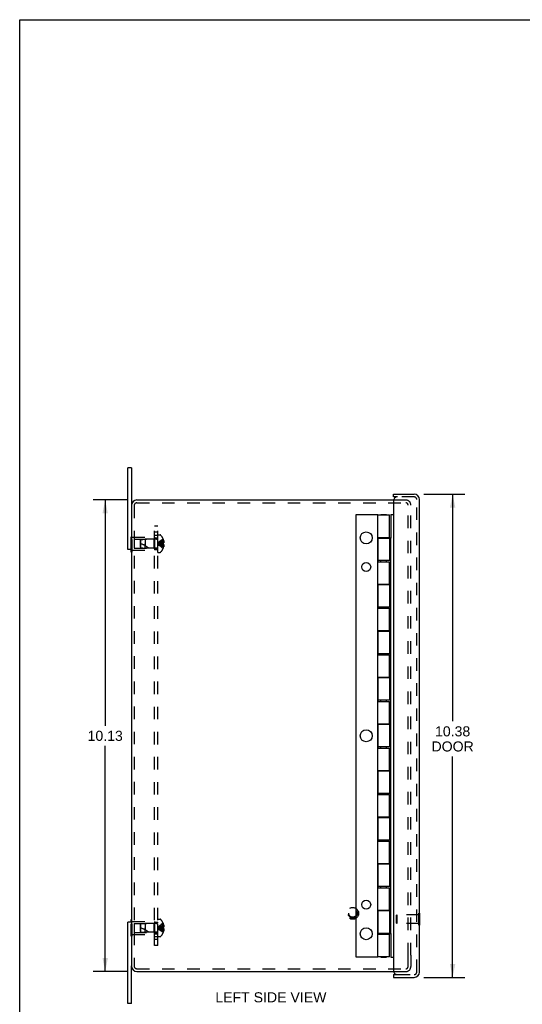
# Model space of a CAD drawing. Header units: inches. Extents: x 0 to 49, y 0 to 31.7.
# Tile 2 of 5: x 0 to 10.8, y 10.6 to 31.7. Entities that reach past the tile are written whole.
import ezdxf

# ---------------------------------------------------------------- set-up
doc = ezdxf.new("R2010")
doc.units = ezdxf.units.IN
doc.header["$LTSCALE"] = 2.697115
doc.header["$MEASUREMENT"] = 0
doc.linetypes.add('HIDDEN', pattern=[0.2, 0.1, -0.1])
doc.layers.get('0').update_dxf_attribs({"linetype": 'CONTINUOUS'})
for name, color, linetype in [('DEFAULT_2', 8, 'HIDDEN'), ('DIMENSIONS', 7, 'CONTINUOUS'), ('DOOR_ASSEMBLY', 7, 'CONTINUOUS'), ('SUBPANEL', 7, 'CONTINUOUS')]:
    doc.layers.add(name, color=color, linetype=linetype)
doc.styles.get("Standard").update_dxf_attribs({"font": 'arial.ttf'})
doc.dimstyles.new('DIMSTYLE_1', dxfattribs={"dimtxt": 0.216346, "dimasz": 0.288462, "dimexe": 0.09, "dimexo": 0.07, "dimgap": 0.0375, "dimtad": 0, "dimtih": 1, "dimtoh": 1, "dimzin": 4, "dimdsep": 46, "dimtxsty": 'Standard', "dimblk": '_FILLED', "dimblk1": '_FILLED', "dimblk2": '_FILLED', "dimcen": 0.09, "dimadec": 3, "dimazin": 1, "dimtfac": 1, "dimtdec": 3, "dimtofl": 0, "dimtmove": 0, "dimatfit": 3, "dimldrblk": '_FILLED', "dimfxl": 0, "dimtolj": 1, "dimtzin": 4, "dimarcsym": 0})

# ---------------------------------------------------------------- blocks, each defined once
blk = doc.blocks.new('_FILLED')
at = {"color": 0, "linetype": 'ByBlock'}
blk.add_solid([(0, 0), (-1, 0.2), (-1, -0.2)], dxfattribs=at)
blk = doc.blocks.new('*D1')
at = {"layer": 'DIMENSIONS', "color": 2, "linetype": 'Continuous'}
for p, q in [((8.672, 21.544), (9.553, 21.544)), ((9.293, 21.544), (9.293, 16.668)), ((9.293, 11.169), (9.293, 15.911)), ((8.672, 11.169), (9.553, 11.169))]:
    blk.add_line(p, q, dxfattribs=at)
at = {"layer": 'DIMENSIONS', "color": 2, "linetype": 'Continuous', "xscale": 0.2884615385, "yscale": 0.2884615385, "zscale": 0.2884615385}
for p, rotation in [((9.293, 21.544), 90), ((9.293, 11.169), 270)]:
    blk.add_blockref('_FILLED', p, dxfattribs=dict(at, rotation=rotation))
at = {"layer": 'DIMENSIONS', "color": 2, "linetype": 'Continuous', "insert": (9.293, 16.56), "char_height": 0.2163, "width": 0.9056, "attachment_point": 2, "line_spacing_factor": 0.9}
blk.add_mtext('10.38\\PDOOR', dxfattribs=at)
blk = doc.blocks.new('*D9')
at = {"layer": 'DIMENSIONS', "color": 2, "linetype": 'Continuous'}
for p, q in [((2.315, 21.419), (1.576, 21.419)), ((1.835, 21.419), (1.835, 16.572)), ((1.835, 11.294), (1.835, 16.14)), ((2.315, 11.294), (1.576, 11.294))]:
    blk.add_line(p, q, dxfattribs=at)
at = {"layer": 'DIMENSIONS', "color": 2, "linetype": 'Continuous', "xscale": 0.2884615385, "yscale": 0.2884615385, "zscale": 0.2884615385}
for p, rotation in [((1.835, 21.419), 90), ((1.835, 11.294), 270)]:
    blk.add_blockref('_FILLED', p, dxfattribs=dict(at, rotation=rotation))
at = {"layer": 'DIMENSIONS', "color": 2, "linetype": 'Continuous', "insert": (1.835, 16.464), "char_height": 0.2163, "width": 0.75601, "attachment_point": 2, "line_spacing_factor": 0.9}
blk.add_mtext('10.13', dxfattribs=at)

msp = doc.modelspace()

# ---------------------------------------------------------------- linework, layer by layer
at = {"color": 7, "linetype": 'Continuous'}
for p, q in [((0, 0), (0, 31.731)), ((0, 31.731), (49.038, 31.731)), ((2.397, 22.106), (2.322, 22.106)), ((2.397, 22.106), (2.397, 21.299)), ((2.397, 20.356), (2.322, 20.356)), ((2.392, 20.301), (2.392, 20.356)), ((2.392, 20.301), (2.397, 20.301)), ((2.397, 12.356), (2.322, 12.356)), ((2.392, 12.411), (2.397, 12.411)), ((2.392, 12.356), (2.392, 12.411)), ((2.397, 10.606), (2.397, 11.414)), ((2.397, 10.606), (2.322, 10.606))]:
    msp.add_line(p, q, dxfattribs=at)
at = {"color": 3, "linetype": 'Continuous'}
for p, q in [((2.322, 20.356), (2.322, 22.106)), ((2.517, 21.419), (8.026, 21.419)), ((2.397, 21.299), (2.397, 11.414)), ((2.322, 10.606), (2.322, 12.356)), ((2.517, 11.294), (8.026, 11.294))]:
    msp.add_line(p, q, dxfattribs=at)
for centre, start, end in [((2.517, 21.299), 90, 180), ((2.517, 11.414), 180, 270)]:
    msp.add_arc(centre, 0.12, start, end, dxfattribs=at)
at = {"layer": 'DEFAULT_2', "color": 8, "linetype": 'HIDDEN'}
for p, q in [((2.517, 21.359), (8.285, 21.359)), ((8.026, 21.419), (8.285, 21.419)), ((2.457, 21.299), (2.457, 11.414)), ((8.337, 11.644), (8.337, 21.307)), ((8.397, 11.644), (8.397, 21.307)), ((2.392, 20.356), (2.392, 20.661)), ((2.392, 20.661), (2.413, 20.661)), ((2.392, 20.571), (2.413, 20.571)), ((2.413, 20.301), (2.413, 20.661)), ((2.413, 20.621), (2.892, 20.621)), ((2.455, 20.576), (2.455, 20.386)), ((2.455, 20.576), (2.882, 20.576)), ((2.592, 20.555), (2.602, 20.566)), ((2.592, 20.407), (2.592, 20.555)), ((2.602, 20.566), (2.692, 20.575)), ((2.602, 20.396), (2.602, 20.566)), ((2.692, 20.575), (2.692, 20.481)), ((2.939, 20.575), (2.692, 20.575)), ((2.882, 20.576), (2.892, 20.586)), ((2.882, 20.576), (2.882, 20.386)), ((2.892, 20.621), (2.892, 20.341)), ((2.967, 20.295), (2.967, 20.668)), ((2.967, 20.668), (3.014, 20.668)), ((3.08, 20.581), (3.08, 20.58)), ((3.08, 20.58), (3.08, 20.579)), ((3.08, 20.579), (3.08, 20.497)), ((3.08, 20.55), (3.091, 20.55)), ((3.08, 20.516), (3.095, 20.516)), ((2.392, 20.391), (2.413, 20.391)), ((2.397, 20.301), (2.413, 20.301)), ((2.413, 20.341), (2.892, 20.341)), ((2.455, 20.386), (2.882, 20.386)), ((2.592, 20.407), (2.602, 20.396)), ((2.602, 20.396), (2.692, 20.387)), ((2.692, 20.387), (2.692, 20.481)), ((2.692, 20.481), (2.692, 20.439)), ((2.939, 20.387), (2.692, 20.387)), ((2.882, 20.386), (2.892, 20.376)), ((2.967, 20.295), (3.014, 20.295)), ((3.016, 20.49), (2.995, 20.487)), ((3.037, 20.492), (3.016, 20.49)), ((3.058, 20.494), (3.037, 20.492)), ((3.08, 20.497), (3.058, 20.494)), ((3.08, 20.466), (3.058, 20.468)), ((3.08, 20.497), (3.08, 20.496)), ((3.08, 20.497), (3.091, 20.497)), ((3.08, 20.466), (3.08, 20.383)), ((3.08, 20.466), (3.08, 20.466)), ((3.091, 20.466), (3.08, 20.466)), ((3.08, 20.446), (3.095, 20.446)), ((3.08, 20.413), (3.091, 20.413)), ((3.08, 20.383), (3.08, 20.382)), ((3.08, 20.382), (3.08, 20.382)), ((2.392, 12.051), (2.392, 12.356)), ((2.392, 12.321), (2.413, 12.321)), ((2.397, 12.411), (2.413, 12.411)), ((2.413, 12.051), (2.413, 12.411)), ((2.413, 12.371), (2.892, 12.371)), ((2.455, 12.326), (2.882, 12.326)), ((2.455, 12.326), (2.455, 12.136)), ((2.592, 12.305), (2.602, 12.316)), ((2.592, 12.157), (2.592, 12.305)), ((2.602, 12.316), (2.692, 12.325)), ((2.602, 12.146), (2.602, 12.316)), ((2.939, 12.325), (2.692, 12.325)), ((2.692, 12.325), (2.692, 12.231)), ((2.882, 12.326), (2.892, 12.336)), ((2.882, 12.326), (2.882, 12.136)), ((2.892, 12.371), (2.892, 12.091)), ((2.967, 12.418), (3.014, 12.418)), ((2.967, 12.045), (2.967, 12.418)), ((3.08, 12.331), (3.08, 12.33)), ((3.08, 12.33), (3.08, 12.329)), ((3.08, 12.329), (3.08, 12.247)), ((3.08, 12.3), (3.091, 12.3)), ((3.08, 12.266), (3.095, 12.266)), ((2.392, 12.141), (2.413, 12.141)), ((2.392, 12.051), (2.413, 12.051)), ((2.413, 12.091), (2.892, 12.091)), ((2.455, 12.136), (2.882, 12.136)), ((2.592, 12.157), (2.602, 12.146)), ((2.602, 12.146), (2.692, 12.137)), ((2.692, 12.231), (2.692, 12.189)), ((2.692, 12.137), (2.692, 12.231)), ((2.939, 12.137), (2.692, 12.137)), ((2.882, 12.136), (2.892, 12.126)), ((3.016, 12.24), (2.995, 12.237)), ((3.037, 12.242), (3.016, 12.24)), ((3.058, 12.244), (3.037, 12.242)), ((3.08, 12.247), (3.058, 12.244)), ((3.08, 12.216), (3.058, 12.218)), ((3.08, 12.247), (3.08, 12.246)), ((3.08, 12.247), (3.091, 12.247)), ((3.08, 12.216), (3.08, 12.216)), ((3.091, 12.216), (3.08, 12.216)), ((3.08, 12.216), (3.08, 12.133)), ((3.08, 12.196), (3.095, 12.196)), ((3.08, 12.163), (3.091, 12.163)), ((3.08, 12.133), (3.08, 12.132)), ((3.08, 12.132), (3.08, 12.132)), ((2.967, 12.045), (3.014, 12.045)), ((8.337, 11.406), (8.337, 11.644)), ((8.397, 11.643), (8.397, 11.406)), ((2.517, 11.354), (8.285, 11.354)), ((8.026, 11.294), (8.285, 11.294))]:
    msp.add_line(p, q, dxfattribs=at)
for points in [[(3.08, 20.58), (3.058, 20.567), (3.037, 20.552), (3.016, 20.536), (2.995, 20.519), (2.976, 20.5), (2.956, 20.481)], [(3.08, 20.55), (3.058, 20.54), (3.037, 20.53), (3.016, 20.519), (2.995, 20.507), (2.976, 20.494), (2.956, 20.481)], [(3.08, 20.516), (3.058, 20.511), (3.037, 20.506), (3.016, 20.5), (2.995, 20.494), (2.976, 20.488), (2.956, 20.481)], [(3.091, 20.55), (3.091, 20.545), (3.092, 20.541), (3.093, 20.537), (3.094, 20.533), (3.094, 20.528), (3.095, 20.524), (3.095, 20.52), (3.095, 20.516)], [(3.095, 20.516), (3.095, 20.514), (3.095, 20.511), (3.094, 20.509), (3.094, 20.507), (3.093, 20.504), (3.092, 20.502), (3.092, 20.499), (3.091, 20.497)], [(2.995, 20.487), (2.976, 20.484), (2.956, 20.481)], [(2.995, 20.487), (2.976, 20.484), (2.956, 20.481)], [(3.08, 20.382), (3.058, 20.395), (3.037, 20.41), (3.016, 20.426), (2.995, 20.443), (2.976, 20.462), (2.956, 20.481)], [(3.08, 20.413), (3.058, 20.422), (3.037, 20.432), (3.016, 20.443), (2.995, 20.455), (2.976, 20.468), (2.956, 20.481)], [(3.08, 20.446), (3.058, 20.451), (3.037, 20.456), (3.016, 20.462), (2.995, 20.468), (2.976, 20.474), (2.956, 20.481)], [(3.058, 20.468), (3.037, 20.47), (3.016, 20.472), (2.995, 20.475), (2.976, 20.478), (2.956, 20.481)], [(3.037, 20.47), (3.016, 20.472), (2.995, 20.475), (2.976, 20.478), (2.956, 20.481)], [(3.08, 20.481), (3.08, 20.484), (3.08, 20.486), (3.08, 20.489), (3.08, 20.491), (3.08, 20.494), (3.08, 20.496)], [(3.08, 20.491), (3.08, 20.489), (3.08, 20.486)], [(3.08, 20.466), (3.08, 20.468), (3.08, 20.471), (3.08, 20.473), (3.08, 20.476), (3.08, 20.478), (3.08, 20.481)], [(3.08, 20.476), (3.08, 20.473), (3.08, 20.471)], [(3.091, 20.466), (3.092, 20.463), (3.092, 20.46), (3.093, 20.458), (3.094, 20.456), (3.094, 20.453), (3.095, 20.451), (3.095, 20.448), (3.095, 20.446)], [(3.095, 20.446), (3.095, 20.442), (3.095, 20.438), (3.094, 20.434), (3.094, 20.429), (3.093, 20.425), (3.092, 20.421), (3.091, 20.417), (3.091, 20.413)], [(3.08, 12.33), (3.058, 12.317), (3.037, 12.302), (3.016, 12.286), (2.995, 12.269), (2.976, 12.25), (2.956, 12.231)], [(3.08, 12.3), (3.058, 12.29), (3.037, 12.28), (3.016, 12.269), (2.995, 12.257), (2.976, 12.244), (2.956, 12.231)], [(3.08, 12.266), (3.058, 12.261), (3.037, 12.256), (3.016, 12.25), (2.995, 12.244), (2.976, 12.238), (2.956, 12.231)], [(3.091, 12.3), (3.091, 12.295), (3.092, 12.291), (3.093, 12.287), (3.094, 12.283), (3.094, 12.278), (3.095, 12.274), (3.095, 12.27), (3.095, 12.266)], [(3.095, 12.266), (3.095, 12.264), (3.095, 12.261), (3.094, 12.259), (3.094, 12.257), (3.093, 12.254), (3.092, 12.252), (3.092, 12.249), (3.091, 12.247)], [(2.995, 12.237), (2.976, 12.234), (2.956, 12.231)], [(2.995, 12.237), (2.976, 12.234), (2.956, 12.231)], [(3.08, 12.163), (3.058, 12.172), (3.037, 12.182), (3.016, 12.193), (2.995, 12.205), (2.976, 12.218), (2.956, 12.231)], [(3.08, 12.132), (3.058, 12.145), (3.037, 12.16), (3.016, 12.176), (2.995, 12.193), (2.976, 12.212), (2.956, 12.231)], [(3.058, 12.218), (3.037, 12.22), (3.016, 12.222), (2.995, 12.225), (2.976, 12.228), (2.956, 12.231)], [(3.037, 12.22), (3.016, 12.222), (2.995, 12.225), (2.976, 12.228), (2.956, 12.231)], [(3.08, 12.196), (3.058, 12.201), (3.037, 12.206), (3.016, 12.212), (2.995, 12.218), (2.976, 12.224), (2.956, 12.231)], [(3.08, 12.246), (3.08, 12.244), (3.08, 12.241), (3.08, 12.239), (3.08, 12.236), (3.08, 12.234), (3.08, 12.231)], [(3.08, 12.236), (3.08, 12.239), (3.08, 12.241)], [(3.08, 12.231), (3.08, 12.228), (3.08, 12.226), (3.08, 12.223), (3.08, 12.221), (3.08, 12.218), (3.08, 12.216)], [(3.08, 12.221), (3.08, 12.223), (3.08, 12.226)], [(3.091, 12.216), (3.092, 12.213), (3.092, 12.21), (3.093, 12.208), (3.094, 12.206), (3.094, 12.203), (3.095, 12.201), (3.095, 12.198), (3.095, 12.196)], [(3.095, 12.196), (3.095, 12.192), (3.095, 12.188), (3.094, 12.184), (3.094, 12.179), (3.093, 12.175), (3.092, 12.171), (3.091, 12.167), (3.091, 12.163)]]:
    msp.add_lwpolyline(points, dxfattribs=at)
for radius in [0.128, 0.0981, 0.094, 0.084]:
    msp.add_circle((7.147, 12.544), radius, dxfattribs=at)
for centre, radius, start, end in [((2.517, 21.299), 0.06, 90, 180), ((8.285, 21.307), 0.112, 0, 90), ((8.285, 21.307), 0.052, 0, 90), ((2.939, 20.603), 0.0282, 270, 360), ((3.014, 20.648), 0.02, 43.5138, 90), ((2.838, 20.481), 0.262, 22.3613, 43.5138), ((2.838, 20.481), 0.261, 15.1941, 22.0894), ((2.422, 19.936), 0.571, 52.1862, 72.6646), ((2.939, 20.359), 0.0282, 0, 90), ((3.014, 20.315), 0.02, 270, 316.4862), ((2.838, 20.481), 0.262, 316.4862, 337.6387), ((2.838, 20.481), 0.261, 337.9106, 344.8059), ((2.939, 12.353), 0.0282, 270, 360), ((3.014, 12.398), 0.02, 43.5138, 90), ((2.838, 12.231), 0.262, 22.3613, 43.5138), ((2.838, 12.231), 0.261, 15.1941, 22.0894), ((2.422, 11.686), 0.571, 52.1862, 72.6646), ((2.939, 12.109), 0.0282, 0, 90), ((3.014, 12.065), 0.02, 270, 316.4862), ((2.838, 12.231), 0.262, 316.4862, 337.6387), ((2.838, 12.231), 0.261, 337.9106, 344.8059), ((2.517, 11.414), 0.06, 180, 270), ((8.285, 11.406), 0.112, 270, 360), ((8.285, 11.406), 0.052, 270, 360)]:
    msp.add_arc(centre, radius, start, end, dxfattribs=at)
at = {"layer": 'DOOR_ASSEMBLY', "color": 7, "linetype": 'Continuous'}
for p, q in [((8.022, 21.484), (8.022, 21.544)), ((8.112, 21.484), (8.022, 21.484)), ((7.219, 11.606), (7.219, 21.106)), ((7.219, 21.106), (7.682, 21.106)), ((7.69, 21.101), (7.677, 21.101)), ((7.682, 21.106), (7.682, 21.101)), ((7.752, 21.101), (7.752, 21.106)), ((7.752, 21.106), (7.875, 21.106)), ((7.875, 21.101), (7.875, 21.106)), ((7.965, 21.106), (7.965, 20.598)), ((7.965, 21.106), (8.022, 21.106)), ((7.68, 20.614), (7.68, 20.094)), ((7.68, 20.614), (7.69, 20.614)), ((7.752, 20.598), (7.752, 20.614)), ((7.875, 20.598), (7.875, 20.614)), ((7.965, 20.598), (7.936, 20.598)), ((7.965, 20.118), (7.965, 20.598)), ((7.68, 20.094), (7.69, 20.094)), ((7.752, 20.094), (7.752, 20.118)), ((7.875, 20.094), (7.875, 20.118)), ((7.965, 20.118), (7.936, 20.118)), ((7.965, 12.598), (7.965, 20.118)), ((7.68, 19.614), (7.68, 19.094)), ((7.68, 19.614), (7.69, 19.614)), ((7.752, 19.598), (7.752, 19.614)), ((7.875, 19.598), (7.875, 19.614)), ((7.965, 19.598), (7.936, 19.598)), ((7.68, 19.094), (7.69, 19.094)), ((7.752, 19.094), (7.752, 19.118)), ((7.875, 19.094), (7.875, 19.118)), ((7.965, 19.118), (7.936, 19.118)), ((7.68, 18.614), (7.68, 18.094)), ((7.68, 18.614), (7.69, 18.614)), ((7.752, 18.598), (7.752, 18.614)), ((7.875, 18.598), (7.875, 18.614)), ((7.965, 18.598), (7.936, 18.598)), ((7.68, 18.094), (7.69, 18.094)), ((7.752, 18.094), (7.752, 18.118)), ((7.875, 18.094), (7.875, 18.118)), ((7.965, 18.118), (7.936, 18.118)), ((7.68, 17.614), (7.69, 17.614)), ((7.68, 17.614), (7.68, 17.094)), ((7.752, 17.598), (7.752, 17.614)), ((7.875, 17.598), (7.875, 17.614)), ((7.965, 17.598), (7.936, 17.598)), ((7.68, 17.094), (7.69, 17.094)), ((7.752, 17.094), (7.752, 17.118)), ((7.875, 17.094), (7.875, 17.118)), ((7.965, 17.118), (7.936, 17.118)), ((7.68, 16.614), (7.69, 16.614)), ((7.68, 16.614), (7.68, 16.094)), ((7.752, 16.598), (7.752, 16.614)), ((7.875, 16.598), (7.875, 16.614)), ((7.965, 16.598), (7.936, 16.598)), ((7.68, 16.094), (7.69, 16.094)), ((7.752, 16.094), (7.752, 16.118)), ((7.875, 16.094), (7.875, 16.118)), ((7.965, 16.118), (7.936, 16.118)), ((7.68, 15.614), (7.69, 15.614)), ((7.68, 15.614), (7.68, 15.094)), ((7.752, 15.598), (7.752, 15.614)), ((7.875, 15.598), (7.875, 15.614)), ((7.965, 15.598), (7.936, 15.598)), ((7.68, 15.094), (7.69, 15.094)), ((7.752, 15.094), (7.752, 15.118)), ((7.875, 15.094), (7.875, 15.118)), ((7.965, 15.118), (7.936, 15.118)), ((7.68, 14.614), (7.69, 14.614)), ((7.68, 14.614), (7.68, 14.094)), ((7.752, 14.598), (7.752, 14.614)), ((7.875, 14.598), (7.875, 14.614)), ((7.965, 14.598), (7.936, 14.598)), ((7.68, 14.094), (7.69, 14.094)), ((7.752, 14.094), (7.752, 14.118)), ((7.875, 14.094), (7.875, 14.118)), ((7.965, 14.118), (7.936, 14.118)), ((7.68, 13.614), (7.69, 13.614)), ((7.68, 13.614), (7.68, 13.094)), ((7.752, 13.598), (7.752, 13.614)), ((7.875, 13.598), (7.875, 13.614)), ((7.965, 13.598), (7.936, 13.598)), ((7.752, 13.094), (7.752, 13.118)), ((7.875, 13.094), (7.875, 13.118)), ((7.965, 13.118), (7.936, 13.118)), ((7.68, 13.094), (7.69, 13.094)), ((7.68, 12.614), (7.69, 12.614)), ((7.68, 12.614), (7.68, 12.094)), ((7.752, 12.598), (7.752, 12.614)), ((7.875, 12.598), (7.875, 12.614)), ((7.965, 12.598), (7.936, 12.598)), ((7.965, 12.114), (7.965, 12.598)), ((8.587, 12.547), (8.582, 12.547)), ((8.587, 12.291), (8.587, 12.547)), ((8.587, 12.291), (8.582, 12.291)), ((7.68, 12.094), (7.69, 12.094)), ((7.752, 12.094), (7.752, 12.114)), ((7.875, 12.094), (7.875, 12.114)), ((7.936, 12.114), (7.965, 12.114)), ((7.965, 12.114), (7.965, 11.606)), ((7.682, 11.606), (7.219, 11.606)), ((7.677, 11.611), (7.69, 11.611)), ((7.682, 11.611), (7.682, 11.606)), ((7.752, 11.606), (7.752, 11.611)), ((7.752, 11.606), (7.875, 11.606)), ((7.875, 11.606), (7.875, 11.611)), ((7.965, 11.606), (8.022, 11.606)), ((8.022, 11.229), (8.112, 11.229)), ((8.022, 11.229), (8.022, 11.169))]:
    msp.add_line(p, q, dxfattribs=at)
at = {"layer": 'DOOR_ASSEMBLY', "color": 3, "linetype": 'Continuous'}
for p, q in [((8.022, 21.544), (8.47, 21.544)), ((8.022, 21.394), (8.022, 11.319)), ((8.582, 11.281), (8.582, 21.432)), ((7.69, 20.614), (7.69, 21.101)), ((7.69, 21.101), (7.936, 21.101)), ((7.936, 20.614), (7.936, 21.101)), ((7.687, 20.614), (7.687, 20.094)), ((7.69, 20.614), (7.936, 20.614)), ((7.69, 20.598), (7.69, 20.118)), ((7.69, 20.598), (7.936, 20.598)), ((7.936, 20.598), (7.936, 20.118)), ((7.936, 20.118), (7.69, 20.118)), ((7.69, 19.614), (7.69, 20.094)), ((7.69, 20.094), (7.936, 20.094)), ((7.936, 19.614), (7.936, 20.094)), ((7.687, 19.614), (7.687, 19.094)), ((7.69, 19.614), (7.936, 19.614)), ((7.69, 19.598), (7.69, 19.118)), ((7.936, 19.598), (7.69, 19.598)), ((7.936, 19.598), (7.936, 19.118)), ((7.936, 19.118), (7.69, 19.118)), ((7.69, 18.614), (7.69, 19.094)), ((7.69, 19.094), (7.936, 19.094)), ((7.936, 18.614), (7.936, 19.094)), ((7.687, 18.614), (7.687, 18.094)), ((7.69, 18.614), (7.936, 18.614)), ((7.69, 18.598), (7.69, 18.118)), ((7.936, 18.598), (7.69, 18.598)), ((7.936, 18.598), (7.936, 18.118)), ((7.936, 18.118), (7.69, 18.118)), ((7.69, 18.094), (7.936, 18.094)), ((7.69, 17.614), (7.69, 18.094)), ((7.936, 17.614), (7.936, 18.094)), ((7.687, 17.614), (7.687, 17.094)), ((7.69, 17.614), (7.936, 17.614)), ((7.936, 17.598), (7.69, 17.598)), ((7.69, 17.598), (7.69, 17.118)), ((7.936, 17.598), (7.936, 17.118)), ((7.936, 17.118), (7.69, 17.118)), ((7.69, 17.094), (7.936, 17.094)), ((7.69, 16.614), (7.69, 17.094)), ((7.936, 16.614), (7.936, 17.094)), ((7.687, 16.614), (7.687, 16.094)), ((7.69, 16.614), (7.936, 16.614)), ((7.936, 16.598), (7.69, 16.598)), ((7.69, 16.598), (7.69, 16.118)), ((7.936, 16.598), (7.936, 16.118)), ((7.936, 16.118), (7.69, 16.118)), ((7.69, 16.094), (7.936, 16.094)), ((7.69, 15.614), (7.69, 16.094)), ((7.936, 15.614), (7.936, 16.094)), ((7.687, 15.614), (7.687, 15.094)), ((7.69, 15.614), (7.936, 15.614)), ((7.936, 15.598), (7.69, 15.598)), ((7.69, 15.598), (7.69, 15.118)), ((7.936, 15.598), (7.936, 15.118)), ((7.936, 15.118), (7.69, 15.118)), ((7.69, 15.094), (7.936, 15.094)), ((7.69, 14.614), (7.69, 15.094)), ((7.936, 14.614), (7.936, 15.094)), ((7.687, 14.614), (7.687, 14.094)), ((7.69, 14.614), (7.936, 14.614)), ((7.936, 14.598), (7.69, 14.598)), ((7.69, 14.598), (7.69, 14.118)), ((7.936, 14.598), (7.936, 14.118)), ((7.936, 14.118), (7.69, 14.118)), ((7.69, 14.094), (7.936, 14.094)), ((7.69, 13.614), (7.69, 14.094)), ((7.936, 13.614), (7.936, 14.094)), ((7.687, 13.614), (7.687, 13.094)), ((7.69, 13.614), (7.936, 13.614)), ((7.936, 13.598), (7.69, 13.598)), ((7.69, 13.598), (7.69, 13.118)), ((7.936, 13.598), (7.936, 13.118)), ((7.936, 13.118), (7.69, 13.118)), ((7.69, 13.094), (7.936, 13.094)), ((7.69, 12.614), (7.69, 13.094)), ((7.936, 12.614), (7.936, 13.094)), ((7.687, 12.614), (7.687, 12.094)), ((7.69, 12.614), (7.936, 12.614)), ((7.936, 12.598), (7.69, 12.598)), ((7.69, 12.598), (7.69, 12.114)), ((7.936, 12.598), (7.936, 12.114)), ((7.936, 12.114), (7.69, 12.114)), ((7.69, 12.094), (7.936, 12.094)), ((7.69, 11.611), (7.69, 12.094)), ((7.936, 11.611), (7.936, 12.094)), ((7.936, 11.611), (7.69, 11.611)), ((8.022, 11.169), (8.47, 11.169))]:
    msp.add_line(p, q, dxfattribs=at)
at = {"layer": 'DOOR_ASSEMBLY', "color": 8, "linetype": 'HIDDEN'}
for p, q in [((8.47, 21.484), (8.112, 21.484)), ((8.522, 11.281), (8.522, 21.432)), ((8.087, 12.503), (8.097, 12.513)), ((8.087, 12.335), (8.087, 12.503)), ((8.569, 12.513), (8.097, 12.513)), ((8.097, 12.513), (8.097, 12.325)), ((8.582, 12.547), (8.569, 12.547)), ((8.569, 12.291), (8.569, 12.547)), ((8.087, 12.335), (8.097, 12.325)), ((8.569, 12.325), (8.097, 12.325)), ((8.582, 12.291), (8.569, 12.291)), ((8.112, 11.229), (8.47, 11.229))]:
    msp.add_line(p, q, dxfattribs=at)
at = {"layer": 'DOOR_ASSEMBLY', "color": 7, "linetype": 'Continuous'}
for centre, radius in [((7.437, 20.606), 0.128), ((7.437, 19.981), 0.0965), ((7.437, 16.356), 0.128), ((7.437, 12.731), 0.0965), ((7.437, 12.106), 0.128)]:
    msp.add_circle(centre, radius, dxfattribs=at)
at = {"layer": 'DOOR_ASSEMBLY', "color": 3, "linetype": 'Continuous'}
for centre, radius, start, end in [((8.112, 21.394), 0.09, 90, 180), ((8.47, 21.432), 0.112, 0, 90), ((8.112, 11.319), 0.09, 180, 270), ((8.47, 11.281), 0.112, 270, 360)]:
    msp.add_arc(centre, radius, start, end, dxfattribs=at)
at = {"layer": 'DOOR_ASSEMBLY', "color": 8, "linetype": 'HIDDEN'}
for centre, start, end in [((8.47, 21.432), 0, 90), ((8.47, 11.281), 270, 360)]:
    msp.add_arc(centre, 0.052, start, end, dxfattribs=at)
at = {"layer": 'SUBPANEL', "color": 8, "linetype": 'HIDDEN'}
for p, q in [((2.892, 11.856), (2.892, 20.856)), ((2.967, 20.856), (2.892, 20.856)), ((2.967, 20.731), (2.892, 20.731)), ((2.967, 11.856), (2.967, 20.856)), ((2.892, 20.662), (2.967, 20.662)), ((2.892, 20.606), (2.967, 20.606)), ((2.892, 20.59), (2.967, 20.59)), ((2.892, 20.372), (2.967, 20.372)), ((2.892, 20.356), (2.967, 20.356)), ((2.892, 12.356), (2.967, 12.356)), ((2.892, 12.34), (2.967, 12.34)), ((2.892, 12.122), (2.967, 12.122)), ((2.892, 12.106), (2.967, 12.106)), ((2.892, 12.05), (2.967, 12.05)), ((2.967, 11.981), (2.892, 11.981)), ((2.967, 11.856), (2.892, 11.856))]:
    msp.add_line(p, q, dxfattribs=at)

# ---------------------------------------------------------------- texts
at = {"layer": 'DIMENSIONS', "color": 2, "linetype": 'Continuous', "insert": (5.392, 10.85), "char_height": 0.21635, "width": 2.379, "attachment_point": 2, "line_spacing_factor": 0.9}
msp.add_mtext('LEFT SIDE VIEW', dxfattribs=at)

# ---------------------------------------------------------------- dimensions: what is measured, and where the dimension line sits
at = {"layer": 'DIMENSIONS', "color": 2, "linetype": 'Continuous'}
dim = msp.add_linear_dim(base=(1.835460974, 11.293511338), p1=(2.385193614, 21.418511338), p2=(2.385193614, 11.293511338), angle=270, dimstyle='DIMSTYLE_1', dxfattribs=at)
dim.commit()
dim.dimension.update_dxf_attribs({"geometry": '*D9', "text_midpoint": (1.844653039, 16.354805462), "dimtype": 160})
dim = msp.add_linear_dim(base=(9.293321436, 11.168511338), p1=(8.602039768, 21.543511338), p2=(8.602039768, 11.168511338), angle=270, text='<>\\PDOOR', dimstyle='DIMSTYLE_1', dxfattribs=at)
dim.commit()
dim.dimension.update_dxf_attribs({"geometry": '*D1', "text_midpoint": (9.293321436, 16.289185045), "dimtype": 160})

doc.saveas('drawing.dxf')
